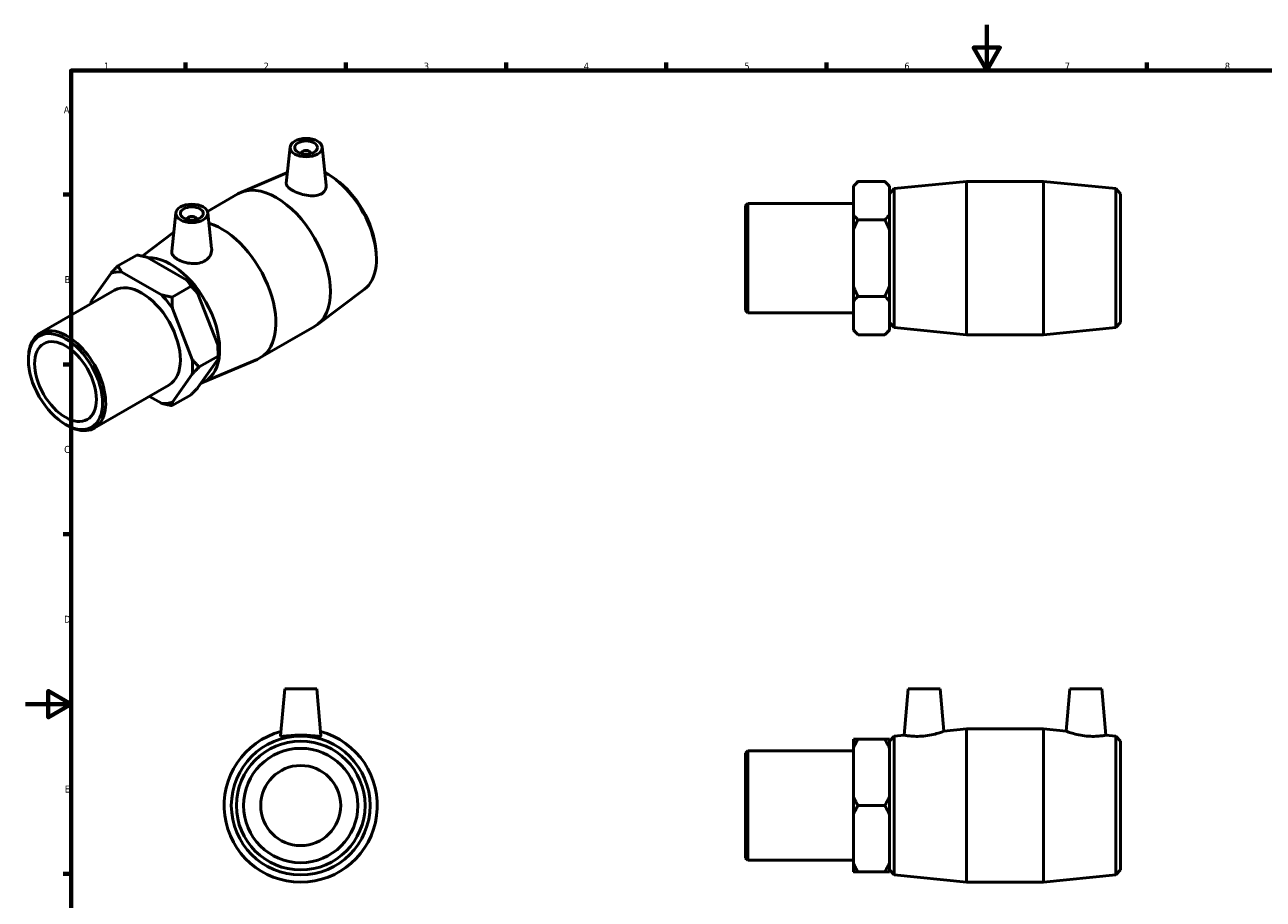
# Model space of a CAD drawing. Header units: millimetres. Extents: x 0 to 895, y -151 to 594.
# Tile 2 of 3: x 0 to 541, y 212 to 594. Entities that reach past the tile are written whole.
import ezdxf

# ---------------------------------------------------------------- set-up
doc = ezdxf.new("R2010")
doc.units = ezdxf.units.MM
doc.layers.add('Border (ANSI)', color=7, linetype='Continuous', lineweight=70)
doc.layers.add('Visible (ANSI)', color=7, linetype='Continuous', lineweight=50)
doc.styles.add('Note Text (ANSI)', font='tahoma.ttf')

# ---------------------------------------------------------------- blocks, each defined once
blk = doc.blocks.new('Borders Default Border')
at = {"layer": 'Border (ANSI)'}
for p, q in [((70.08, 574), (70.08, 577.45)), ((140.17, 574), (140.17, 577.45)), ((210.25, 574), (210.25, 577.45)), ((280.33, 574), (280.33, 577.45)), ((350.42, 574), (350.42, 577.45)), ((490.58, 574), (490.58, 577.45)), ((20, 519.75), (16.55, 519.75)), ((20, 445.5), (16.55, 445.5)), ((20, 371.25), (16.55, 371.25)), ((20, 222.75), (16.55, 222.75))]:
    blk.add_line(p, q, dxfattribs=at)
at = {"layer": 'Border (ANSI)', "flags": 128}
for points in [[(420.5, 594), (420.5, 574), (414.73, 584), (426.27, 584), (420.5, 574)], [(20, 20), (20, 574), (821, 574), (821, 20), (20, 20)], [(0, 297), (20, 297), (10, 302.77), (10, 291.23), (20, 297)]]:
    blk.add_lwpolyline(points, dxfattribs=at)
at = {"layer": 'Border (ANSI)', "color": 230, "true_color": 0xff0080, "char_height": 3.05, "attachment_point": 7, "style": 'Note Text (ANSI)'}
for s, insert in [('1', (34.35, 574.4)), ('2', (104.2, 574.4)), ('3', (174.26, 574.34)), ('4', (244.23, 574.4)), ('5', (314.48, 574.34)), ('6', (384.49, 574.34)), ('7', (454.6, 574.4)), ('8', (524.63, 574.33)), ('A', (16.78, 555.35)), ('B', (17.15, 481.1)), ('C', (16.95, 406.8)), ('D', (16.96, 332.6)), ('E', (17.21, 258.35))]:
    blk.add_mtext(s, dxfattribs=dict(at, insert=insert))

msp = doc.modelspace()

# ---------------------------------------------------------------- linework, layer by layer
at = {"layer": 'Visible (ANSI)'}
for p, q in [((115.799, 540.572), (114.102, 524.743)), ((120.786, 537.685), (120.786, 537.871)), ((124.786, 537.685), (124.786, 537.871)), ((129.773, 540.572), (131.567, 523.835)), ((114.599, 529.373), (94.2, 520.728)), ((135.785, 526.335), (134.55, 527.211)), ((362.181, 523.514), (364.191, 525.524)), ((364.191, 525.524), (375.921, 525.524)), ((377.931, 523.514), (375.921, 525.524)), ((380.031, 522.373), (411.698, 525.524)), ((411.698, 458.524), (411.698, 525.524)), ((411.698, 525.524), (445.365, 525.524)), ((445.365, 458.524), (445.365, 525.524)), ((477.031, 522.373), (445.365, 525.524)), ((79.62, 512.428), (92.975, 520.119)), ((362.181, 523.272), (362.181, 523.514)), ((362.181, 511.027), (362.181, 523.272)), ((377.931, 523.514), (377.931, 523.272)), ((377.931, 523.272), (377.931, 511.027)), ((378.031, 520.164), (380.031, 522.373)), ((378.031, 463.884), (378.031, 520.164)), ((380.031, 522.373), (380.031, 461.675)), ((477.031, 461.675), (477.031, 522.373)), ((479.031, 520.164), (477.031, 522.373)), ((479.031, 520.164), (479.031, 463.884)), ((315.031, 514.97), (315.987, 515.926)), ((315.031, 469.079), (315.031, 514.97)), ((315.987, 515.926), (315.987, 468.123)), ((315.987, 515.926), (362.181, 515.926)), ((377.931, 517.024), (378.031, 517.024)), ((65.807, 511.783), (64.005, 494.98)), ((79.78, 511.783), (81.458, 496.137)), ((362.181, 504.269), (362.181, 511.027)), ((377.931, 511.027), (377.931, 504.269)), ((70.794, 509.082), (70.794, 508.896)), ((74.794, 509.082), (74.794, 508.896)), ((362.181, 479.78), (362.181, 504.269)), ((364.191, 508.774), (375.921, 508.774)), ((377.931, 504.269), (377.931, 479.78)), ((51.02, 492.884), (64.898, 503.307)), ((48.745, 493.351), (40.451, 488.574)), ((153.274, 495.965), (153.412, 494.457)), ((53.352, 492.335), (70.669, 482.363)), ((37.436, 485.483), (28.778, 473.131)), ((59.532, 475.949), (42.215, 485.921)), ((6.282, 459.12), (38.946, 477.93)), ((72.433, 479.71), (64.139, 474.933)), ((148.264, 478.366), (127.552, 462.812)), ((362.181, 473.022), (362.181, 479.78)), ((377.931, 479.78), (377.931, 473.022)), ((75.447, 476.421), (84.106, 454.096)), ((362.181, 460.777), (362.181, 473.022)), ((375.921, 475.274), (364.191, 475.274)), ((377.931, 473.022), (377.931, 460.777)), ((72.969, 447.683), (64.31, 470.008)), ((315.031, 469.079), (315.987, 468.123)), ((315.987, 468.123), (362.181, 468.123)), ((377.931, 467.024), (378.031, 467.024)), ((102.605, 448.349), (126.41, 462.058)), ((362.181, 460.534), (362.181, 460.777)), ((362.181, 460.534), (364.191, 458.524)), ((377.931, 460.534), (375.921, 458.524)), ((377.931, 460.777), (377.931, 460.534)), ((378.031, 463.884), (380.031, 461.675)), ((380.031, 461.675), (411.698, 458.524)), ((477.031, 461.675), (445.365, 458.524)), ((479.031, 463.884), (477.031, 461.675)), ((375.921, 458.524), (364.191, 458.524)), ((411.698, 458.524), (445.365, 458.524)), ((84.277, 450.808), (84.277, 449.171)), ((1.308, 447.361), (1.308, 448.14)), ((84.106, 447.717), (75.447, 435.364)), ((75.983, 444.394), (84.277, 449.171)), ((77.531, 437.634), (101.38, 447.74)), ((64.31, 428.95), (72.969, 441.303)), ((30.137, 417.694), (62.801, 436.504)), ((54.227, 431.567), (59.532, 428.512)), ((64.139, 427.496), (72.433, 432.273)), ((17.471, 419.295), (18.144, 418.904)), ((113.417, 303.677), (111.615, 283.087)), ((127.417, 303.677), (113.417, 303.677)), ((127.417, 303.677), (129.218, 283.087)), ((386.181, 303.677), (384.413, 283.462)), ((386.181, 303.677), (400.181, 303.677)), ((400.181, 303.677), (401.798, 285.192)), ((456.881, 303.677), (455.264, 285.192)), ((470.881, 303.677), (456.881, 303.677)), ((470.881, 303.677), (472.65, 283.462)), ((378.031, 280.817), (380.031, 283.026)), ((380.031, 283.026), (384.413, 283.462)), ((380.031, 283.026), (380.031, 222.328)), ((401.798, 285.192), (411.698, 286.177)), ((411.698, 219.177), (411.698, 286.177)), ((411.698, 286.177), (445.365, 286.177)), ((445.365, 219.177), (445.365, 286.177)), ((455.264, 285.192), (445.365, 286.177)), ((477.031, 283.026), (472.65, 283.462)), ((477.031, 222.328), (477.031, 283.026)), ((479.031, 280.817), (477.031, 283.026)), ((315.031, 275.623), (315.987, 276.579)), ((315.987, 276.579), (315.987, 228.776)), ((315.987, 276.579), (362.181, 276.579)), ((362.181, 277.788), (362.181, 281.689)), ((362.181, 256.579), (362.181, 277.788)), ((375.921, 281.689), (364.191, 281.689)), ((377.931, 281.689), (377.931, 277.788)), ((377.931, 277.788), (377.931, 256.579)), ((377.931, 277.677), (378.031, 277.677)), ((378.031, 224.537), (378.031, 280.817)), ((479.031, 280.817), (479.031, 224.537)), ((315.031, 229.732), (315.031, 275.623)), ((362.181, 248.776), (362.181, 256.579)), ((377.931, 256.579), (377.931, 248.776)), ((364.191, 252.677), (375.921, 252.677)), ((362.181, 227.567), (362.181, 248.776)), ((377.931, 248.776), (377.931, 227.567)), ((315.031, 229.732), (315.987, 228.776)), ((315.987, 228.776), (362.181, 228.776)), ((362.181, 223.666), (362.181, 227.567)), ((377.931, 227.677), (378.031, 227.677)), ((377.931, 227.567), (377.931, 223.666)), ((364.191, 223.666), (375.921, 223.666)), ((378.031, 224.537), (380.031, 222.328)), ((380.031, 222.328), (411.698, 219.177)), ((477.031, 222.328), (445.365, 219.177)), ((479.031, 224.537), (477.031, 222.328)), ((411.698, 219.177), (445.365, 219.177))]:
    msp.add_line(p, q, dxfattribs=at)
for radius in [30.349, 28.14, 25, 17.5]:
    msp.add_circle((120.417, 252.677), radius, dxfattribs=at)
msp.add_arc((120.417, 252.677), 33.5, 104.92836, 75.07164, dxfattribs=at)
for centre, major_axis, ratio in [((122.786, 540.324), (7, 0), 0.5758617), ((122.786, 540.324), (5, 0), 0.5758617), ((72.794, 511.535), (7, 0), 0.5758617), ((72.794, 511.535), (5, 0), 0.5758617), ((17.533, 438.018), (11.451, -19.884), 0.5780931), ((17.533, 438.018), (9.542, -16.57), 0.5780931)]:
    msp.add_ellipse(centre, major_axis=major_axis, ratio=ratio, dxfattribs=at)
for centre, major_axis, ratio, start_param, end_param in [((122.786, 537.871), (-2, 0), 0.5758617, 2.9729035, 6.4518745), ((132.085, 503.983), (15.145, -26.3), 0.5780931, 0.0705551, 2.4100704), ((133.499, 504.798), (-14.043, 24.386), 0.5780931, 4.0402122, 5.3845657), ((109.693, 491.089), (-16.718, 29.031), 0.5780931, 3.1415927, 6.2831853), ((72.794, 509.082), (-2, 0), 0.5758617, 2.9729035, 6.4518745), ((85.887, 477.38), (16.718, -29.031), 0.5780931, 6.2126302, 8.8807367), ((63.495, 464.485), (15.145, -26.3), 0.5780931, 6.1718377, 9.1212845), ((50.873, 457.217), (-15.715, 27.289), 0.5780931, 5.8990973, 6.1475419), ((62.01, 463.63), (-15.715, 27.289), 0.5780931, 4.8518998, 5.1003444), ((50.873, 457.217), (-11.928, 20.713), 0.5780931, 3.1415927, 6.2831853), ((50.873, 457.217), (-15.715, 27.289), 0.5780931, 0.6631096, 0.7089917), ((50.873, 457.217), (15.715, -27.289), 0.5780931, 1.7103071, 1.9587517), ((18.209, 438.407), (11.928, -20.713), 0.5780931, 5.4958534, 10.2121098), ((62.01, 463.63), (-15.715, 27.289), 0.5780931, 3.9289245, 4.0531468), ((50.873, 457.217), (15.715, -27.289), 0.5780931, 0.6631096, 0.9115542), ((50.873, 457.217), (15.715, -27.289), 0.5780931, 5.8990973, 6.1475419)]:
    msp.add_ellipse(centre, major_axis=major_axis, ratio=ratio, start_param=start_param, end_param=end_param, dxfattribs=at)
for points, weights in [([(362.181, 523.272), (363.03, 524.363), (364.191, 525.524)], [1, 1.00241153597, 1]), ([(375.921, 525.524), (377.082, 524.363), (377.931, 523.272)], [1, 1.00241153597, 1]), ([(364.191, 508.774), (363.03, 509.935), (362.181, 511.027)], [1, 1.00241153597, 1]), ([(377.931, 511.027), (377.082, 509.935), (375.921, 508.774)], [1, 1.00241153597, 1]), ([(362.181, 504.269), (363.03, 506.452), (364.191, 508.774)], [1, 1.00241153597, 1]), ([(375.921, 508.774), (377.082, 506.452), (377.931, 504.269)], [1, 1.00241153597, 1]), ([(48.745, 493.351), (51.208, 492.878), (53.352, 492.335)], [1, 1.00241153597, 1]), ([(40.451, 488.574), (38.809, 486.93), (37.436, 485.483)], [1, 1.00241153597, 1]), ([(42.215, 485.921), (41.272, 487.156), (40.451, 488.574)], [1, 1.00241153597, 1]), ([(70.669, 482.363), (71.612, 481.128), (72.433, 479.71)], [1, 1.00241153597, 1]), ([(72.433, 479.71), (74.075, 478.066), (75.447, 476.421)], [1, 1.00241153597, 1]), ([(364.191, 475.274), (363.03, 477.597), (362.181, 479.78)], [1, 1.00241153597, 1]), ([(377.931, 479.78), (377.082, 477.597), (375.921, 475.274)], [1, 1.00241153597, 1]), ([(28.778, 473.131), (28.643, 472.537), (28.615, 471.98)], [1, 1.00189235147, 1.00081481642]), ([(64.139, 474.933), (61.676, 475.406), (59.532, 475.949)], [1, 1.00241153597, 1]), ([(64.31, 470.008), (64.139, 472.344), (64.139, 474.933)], [1, 1.00241153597, 1]), ([(362.181, 473.022), (363.03, 474.113), (364.191, 475.274)], [1, 1.00241153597, 1]), ([(375.921, 475.274), (377.082, 474.113), (377.931, 473.022)], [1, 1.00241153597, 1]), ([(364.191, 458.524), (363.03, 459.685), (362.181, 460.777)], [1, 1.00241153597, 1]), ([(377.931, 460.777), (377.082, 459.685), (375.921, 458.524)], [1, 1.00241153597, 1]), ([(84.106, 454.096), (84.277, 451.761), (84.277, 449.171)], [1, 1.00241153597, 1]), ([(75.983, 444.394), (74.341, 446.039), (72.969, 447.683)], [1, 1.00241153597, 1]), ([(72.969, 441.303), (74.341, 442.75), (75.983, 444.394)], [1, 1.00241153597, 1]), ([(84.277, 449.171), (84.277, 448.472), (84.106, 447.717)], [1, 1.00241153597, 1]), ([(75.447, 435.364), (74.075, 433.917), (72.433, 432.273)], [1, 1.00241153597, 1]), ([(59.532, 428.512), (61.676, 427.969), (64.139, 427.496)], [1, 1.00241153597, 1]), ([(64.139, 427.496), (64.139, 428.195), (64.31, 428.95)], [1, 1.00241153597, 1]), ([(364.191, 281.689), (363.03, 281.689), (362.181, 281.689)], [1, 1.00241153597, 1]), ([(362.181, 277.788), (363.03, 279.678), (364.191, 281.689)], [1, 1.00241153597, 1]), ([(377.931, 281.689), (377.082, 281.689), (375.921, 281.689)], [1, 1.00241153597, 1]), ([(375.921, 281.689), (377.082, 279.678), (377.931, 277.788)], [1, 1.00241153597, 1]), ([(364.191, 252.677), (363.03, 254.689), (362.181, 256.579)], [1, 1.00241153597, 1]), ([(377.931, 256.579), (377.082, 254.689), (375.921, 252.677)], [1, 1.00241153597, 1]), ([(362.181, 248.776), (363.03, 250.666), (364.191, 252.677)], [1, 1.00241153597, 1]), ([(375.921, 252.677), (377.082, 250.666), (377.931, 248.776)], [1, 1.00241153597, 1]), ([(364.191, 223.666), (363.03, 225.677), (362.181, 227.567)], [1, 1.00241153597, 1]), ([(377.931, 227.567), (377.082, 225.677), (375.921, 223.666)], [1, 1.00241153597, 1]), ([(362.181, 223.666), (363.03, 223.666), (364.191, 223.666)], [1, 1.00241153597, 1]), ([(375.921, 223.666), (377.082, 223.666), (377.931, 223.666)], [1, 1.00241153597, 1])]:
    msp.add_rational_spline(points, weights, degree=2, dxfattribs=at)
for points, knots in [([(129.232, 520.01), (128.448, 519.622), (127.448, 519.369), (125.256, 519.21), (124.064, 519.301), (121.844, 519.685), (120.667, 520), (118.488, 520.781), (117.487, 521.245), (115.899, 522.159), (115.216, 522.666), (114.314, 523.659), (114.095, 524.148), (114.094, 524.641), (114.097, 524.692), (114.103, 524.743)], [0, 0, 0, 0, 0.3437015, 0.3437015, 0.687403, 0.687403, 1.0242268, 1.0242268, 1.3610505, 1.3610505, 1.6978743, 1.6978743, 2.0346981, 2.0346981, 2.0732381, 2.0732381, 2.0732381, 2.0732381]), ([(131.567, 523.835), (131.577, 523.744), (131.583, 523.654), (131.608, 522.881), (131.421, 522.158), (130.602, 520.903), (129.969, 520.375), (129.232, 520.01)], [4.62750253, 4.62750253, 4.62750253, 4.62750253, 4.66945401, 4.66945401, 4.99257451, 4.99257451, 5.31569501, 5.31569501, 5.31569501, 5.31569501]), ([(78.791, 490.963), (78.012, 490.455), (77.032, 490.054), (74.899, 489.609), (73.747, 489.561), (71.592, 489.719), (70.443, 489.936), (68.327, 490.576), (67.36, 490.996), (65.827, 491.879), (65.157, 492.401), (64.251, 493.501), (64.016, 494.082), (63.989, 494.75), (63.993, 494.864), (64.006, 494.98)], [0, 0, 0, 0, 0.3231205, 0.3231205, 0.646241, 0.646241, 0.971519, 0.971519, 1.296797, 1.296797, 1.622075, 1.622075, 1.9473529, 1.9473529, 2.0130511, 2.0130511, 2.0130511, 2.0130511]), ([(81.457, 496.137), (81.476, 495.964), (81.485, 495.792), (81.486, 494.782), (81.259, 493.874), (80.326, 492.233), (79.619, 491.503), (78.791, 490.963)], [4.55849565, 4.55849565, 4.55849565, 4.55849565, 4.62829202, 4.62829202, 4.97199352, 4.97199352, 5.31569501, 5.31569501, 5.31569501, 5.31569501]), ([(129.218, 283.087), (129.219, 283.076), (129.218, 283.065), (129.185, 282.952), (128.94, 282.908), (128.011, 282.94), (127.328, 283.013), (125.774, 283.176), (124.795, 283.275), (122.658, 283.42), (121.501, 283.462), (119.332, 283.462), (118.175, 283.42), (116.039, 283.275), (115.059, 283.176), (113.505, 283.013), (112.822, 282.94), (111.893, 282.908), (111.648, 282.952), (111.618, 283.055)], [2.690386, 2.690386, 2.690386, 2.690386, 2.7221011, 2.7221011, 3.0452216, 3.0452216, 3.3683421, 3.3683421, 3.6936201, 3.6936201, 4.018898, 4.018898, 4.344176, 4.344176, 4.669454, 4.669454, 4.9925745, 4.9925745, 5.315695, 5.315695, 5.315695, 5.315695]), ([(392.864, 283.055), (391.792, 282.952), (390.652, 282.908), (388.564, 282.94), (387.617, 283.013), (386.124, 283.176), (385.478, 283.275), (384.622, 283.42), (384.413, 283.462), (384.413, 283.462)], [0, 0, 0, 0, 0.3231205, 0.3231205, 0.646241, 0.646241, 0.971519, 0.971519, 1.296797, 1.296797, 1.296797, 1.296797]), ([(401.798, 285.192), (401.798, 285.192), (401.573, 285.106), (400.67, 284.786), (399.993, 284.555), (398.424, 284.086), (397.421, 283.815), (395.211, 283.352), (394.004, 283.164), (392.864, 283.055)], [3.9546445, 3.9546445, 3.9546445, 3.9546445, 4.2914682, 4.2914682, 4.628292, 4.628292, 4.9719935, 4.9719935, 5.315695, 5.315695, 5.315695, 5.315695]), ([(464.198, 283.055), (463.058, 283.164), (461.851, 283.352), (459.642, 283.815), (458.638, 284.086), (457.07, 284.555), (456.392, 284.786), (455.489, 285.106), (455.264, 285.192), (455.264, 285.192)], [0, 0, 0, 0, 0.3437015, 0.3437015, 0.687403, 0.687403, 1.0242268, 1.0242268, 1.3610505, 1.3610505, 1.3610505, 1.3610505]), ([(472.65, 283.462), (472.65, 283.462), (472.44, 283.42), (471.584, 283.275), (470.938, 283.176), (469.445, 283.013), (468.498, 282.94), (466.411, 282.908), (465.27, 282.952), (464.198, 283.055)], [4.018898, 4.018898, 4.018898, 4.018898, 4.344176, 4.344176, 4.669454, 4.669454, 4.9925745, 4.9925745, 5.315695, 5.315695, 5.315695, 5.315695])]:
    msp.add_open_spline(points, degree=3, knots=knots, dxfattribs=at)
msp.add_open_spline([(111.618, 283.055), (111.615, 283.065), (111.614, 283.076), (111.615, 283.087)], degree=3, dxfattribs=at)

# ---------------------------------------------------------------- block references
msp.add_blockref('Borders Default Border', (0, 0))

doc.saveas('drawing.dxf')
